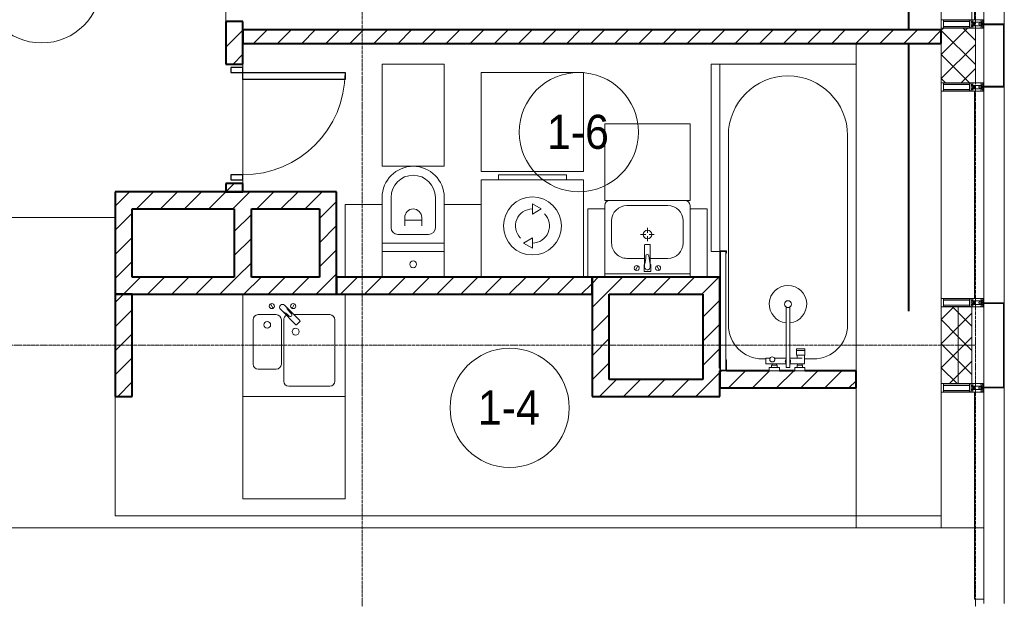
# Model space of a CAD drawing. Header units: millimetres. Extents: x 5617 to 143375, y 7718 to 186221.
# Tile 78 of 106: x 72796 to 78576, y 17310 to 20710. Entities that reach past the tile are written whole.
import ezdxf

# ---------------------------------------------------------------- set-up
doc = ezdxf.new("R2010")
doc.units = ezdxf.units.MM
for name, pattern in [('ADSK_Линия сетки', [25, 20, -2.5, 0, -2.5]), ('Линия сетки', [25, 20, -2.5, 0, -2.5]), ('Штрих_3_1_5_', [4.5, 3, -1.5]), ('Штриховая_ш3 п1_5', [4.5, 3, -1.5])]:
    doc.linetypes.add(name, pattern=pattern)
doc.layers.add('_Разделитель помещений_', color=4, linetype='Штриховая_ш3 п1_5', lineweight=40, true_color=0x00ffff)
for name, color, linetype, lineweight in [('Двери', 7, 'Continuous', 18), ('Импосты витража', 7, 'Continuous', 18), ('Колонны', 7, 'Continuous', 18), ('Марки помещений', 7, 'Continuous', 20), ('Мебель', 7, 'Continuous', 18), ('Оси', 7, 'Continuous', 9), ('Панели витража', 7, 'Continuous', 18), ('Перекрытия', 7, 'Continuous', 18), ('Сантехнические приборы', 7, 'Continuous', 18), ('Стены', 7, 'Continuous', 18), ('Стены разрез', 7, 'Continuous', 40), ('Стены штриховка', 7, 'Continuous', 40), ('Форма', 7, 'Continuous', 18), ('Электрооборудование', 7, 'Continuous', 18), ('Элементы узлов', 7, 'Continuous', 18)]:
    doc.layers.add(name, color=color, linetype=linetype, lineweight=lineweight)
doc.styles.add('Arial_3', font='arial.ttf', dxfattribs={"width": 0.9, "height": 200})
pattern_1 = [(45, (0, 0), (-70.71068, 70.71068), [])]
pattern_2 = [(45, (0, 0), (-70.71068, 70.71068), []), (135, (0, 0), (-70.71068, -70.71068), [])]

# ---------------------------------------------------------------- blocks, each defined once
blk = doc.blocks.new('MR_Ванна - Санузел с ванной_1800x800-V29-МКСС_К4_L08_28_500_')
at = {"layer": 'Сантехнические приборы', "color": 253, "true_color": 0xaaaaaa}
for p, q in [((900, 0), (-900, 0)), ((-900, 0), (-900, -800)), ((-480, -50), (630, -50)), ((830, -250), (830, -303.8)), ((780, -301.9), (770.9, -301.9)), ((770.9, -301.9), (770.9, -348.9)), ((807.5, -301.9), (780, -301.9)), ((780, -301.9), (780, -348.9)), ((780, -348.9), (780, -301.9)), ((807.5, -348.9), (807.5, -301.9)), ((858, -303.8), (807.5, -303.8)), ((807.5, -303.8), (807.5, -346.6)), ((807.5, -346.6), (826.3, -346.6)), ((826.3, -316.7), (826.3, -388.7)), ((858, -316.7), (858, -303.8)), ((858, -388.7), (858, -316.7)), ((866, -316.7), (858, -316.7)), ((858, -316.7), (858, -343.6)), ((858, -343.6), (866, -343.6)), ((880, -314), (866, -314)), ((866, -314), (866, -346)), ((866, -343.6), (866, -316.7)), ((866, -346), (880, -346)), ((900, -300.2), (880, -300.2)), ((880, -300.2), (880, -360)), ((880, -346), (880, -314)), ((900, -360), (900, -300.2)), ((880, -388.7), (524.9, -388.7)), ((770.9, -348.9), (780, -348.9)), ((780, -348.9), (807.5, -348.9)), ((880, -360), (900, -360)), ((880, -411.3), (880, -388.7)), ((524.9, -411.3), (880, -411.3)), ((826.3, -411.3), (826.3, -478.7)), ((858, -529.1), (858, -411.3)), ((880, -450), (880, -509.8)), ((900, -450), (880, -450)), ((900, -509.8), (900, -450)), ((826.3, -505.7), (826.3, -529.1)), ((858, -466.4), (858, -493.3)), ((866, -466.4), (858, -466.4)), ((858, -493.3), (866, -493.3)), ((866, -464), (866, -496)), ((880, -464), (866, -464)), ((866, -493.3), (866, -466.4)), ((866, -496), (880, -496)), ((880, -496), (880, -464)), ((880, -509.8), (900, -509.8)), ((826.3, -529.1), (858, -529.1)), ((830, -529.1), (830, -550)), ((630, -750), (-480, -750)), ((195, -760), (195, -800.1)), ((210, -760), (195, -760)), ((195, -800.1), (210, -800.1)), ((200, -795.1), (200, -765)), ((200, -765), (210, -765)), ((895, -765), (200, -765)), ((200, -765), (200, -795.1)), ((210, -795.1), (200, -795.1)), ((200, -795.1), (895, -795.1)), ((210, -765), (210, -760)), ((210, -800.1), (210, -795.1)), ((210, -800), (350, -800)), ((900, -760), (835, -760)), ((835, -760), (835, -765)), ((835, -765), (895, -765)), ((895, -795.1), (885, -795.1)), ((885, -795.1), (885, -800)), ((885, -800), (900, -800)), ((895, -765), (895, -795.1)), ((895, -795.1), (895, -765)), ((900, -800), (900, -760))]:
    blk.add_line(p, q, dxfattribs=at)
for centre, radius, start, end in [((-480, -400), 350, 90, 270), ((630, -250), 200, 360, 90), ((508.5, -400), 110, 5.91598, 354.08402), ((508.5, -400), 20, 90, 270), ((508.5, -400), 20, 270, 90), ((508.5, -400), 20, 325.4667, 34.5333), ((843.9, -400), 15.5, 47.00933, 132.99067), ((843.9, -400), 15.5, 227.00933, 312.99067), ((832.8, -492.2), 15, 90, 270), ((832.8, -492.2), 15, 244.04828, 115.95172), ((832.8, -492.2), 15, 270, 90), ((630, -550), 200, 270, 360)]:
    blk.add_arc(centre, radius, start, end, dxfattribs=at)
blk = doc.blocks.new('MR_Зона обслуживания - MR_Зона обслуживания-V5-МКСС_К4_L08_28_500_')
at = {"layer": 'Мебель', "lineweight": 9}
for p, q in [((545.1, 0), (-550, 0)), ((-550, 0), (-550, -50)), ((-550, -50), (550, -50)), ((550, -50), (550, -0.1))]:
    blk.add_line(p, q, dxfattribs=at)
blk = doc.blocks.new('MR_Унитаз напольный - Санузел с ванной-2638740-МКСС_К4_L08_28_500_')
at = {"layer": 'Сантехнические приборы', "color": 253, "true_color": 0xaaaaaa}
for p, q in [((-182.5, 0), (-182.5, 267.5)), ((-130, 267.5), (-130, 90)), ((130, 90), (130, 267.5)), ((182.5, 267.5), (182.5, 0)), ((-50, 150), (-50, 100)), ((-50, 135), (50, 135)), ((50, 100), (50, 150)), ((182.5, 0), (-182.5, 0)), ((-182.5, -50), (-182.5, 0)), ((-182.5, 0), (182.5, 0)), ((-90, 50), (90, 50)), ((182.5, 0), (182.5, -50)), ((-182.5, -50), (182.5, -50)), ((-182.5, -200), (-182.5, -50)), ((182.5, -50), (-182.5, -50)), ((182.5, -50), (182.5, -200))]:
    blk.add_line(p, q, dxfattribs=at)
for centre, radius, start, end in [((0, 267.5), 182.5, 0, 180), ((0, 267.5), 130, 360, 180), ((0, 150), 50, 360, 180), ((-90, 90), 40, 180, 270), ((90, 90), 40, 270, 360), ((0, -125), 20, 360, 180), ((0, -125), 20, 180, 360)]:
    blk.add_arc(centre, radius, start, end, dxfattribs=at)
blk = doc.blocks.new('MR_Зона обслуживания - MR_Зона обслуживания-2638741-МКСС_К4_L08_28_500_')
at = {"layer": 'Мебель', "lineweight": 9}
for p, q in [((182.5, 600), (-182.5, 600)), ((-182.5, 600), (-182.5, 0)), ((182.5, 0), (182.5, 600)), ((-182.5, 0), (182.5, 0))]:
    blk.add_line(p, q, dxfattribs=at)
blk = doc.blocks.new('MR_Зона обслуживания - MR_Зона обслуживания-V8-МКСС_К4_L08_28_500_')
at = {"layer": 'Мебель', "lineweight": 9}
blk.add_line((108.75, 425), (-108.75, 425), dxfattribs=at)
blk = doc.blocks.new('MR_Зона обслуживания - MR_Зона обслуживания-V3-МКСС_К4_L08_28_500_')
at = {"layer": 'Мебель', "lineweight": 9}
for p, q in [((108.75, 425), (-108.75, 425)), ((-108.75, 425), (-108.75, 0))]:
    blk.add_line(p, q, dxfattribs=at)
blk = doc.blocks.new('MR_Стиральная машина - Стиральная машина_600-V30-МКСС_К4_L08_28_500_')
at = {"layer": 'Электрооборудование', "color": 253, "true_color": 0xaaaaaa}
for p, q in [((-200, 600), (200, 600)), ((-200, 570), (-200, 600)), ((200, 600), (200, 570)), ((-300, 570), (300, 570)), ((-300, 0), (-300, 570)), ((300, 570), (300, 0)), ((0, 430), (52, 400)), ((0, 370), (0, 430)), ((52, 400), (0, 370)), ((-52, 200), (0, 230)), ((0, 170), (-52, 200)), ((0, 230), (0, 170))]:
    blk.add_line(p, q, dxfattribs=at)
for radius, start, end in [(170, 0, 180), (100, 90, 225), (100, 270, 45), (170, 180, 0)]:
    blk.add_arc((0, 300), radius, start, end, dxfattribs=at)
blk = doc.blocks.new('MR_Зона обслуживания - MR_Зона обслуживания-2638736-МКСС_К4_L08_28_500_')
at = {"layer": 'Мебель', "lineweight": 9}
for p, q in [((300, 580), (-300, 580)), ((-300, 580), (-300, 0)), ((300, 0), (300, 580)), ((-300, 0), (300, 0))]:
    blk.add_line(p, q, dxfattribs=at)
blk = doc.blocks.new('MR_Тумба-Умывальник с зеркалом - Тумба-умывальник_500-2515854-МКСС_К4_L08_28_500_')
at = {"layer": 'Сантехнические приборы', "color": 253, "true_color": 0xaaaaaa}
for p, q in [((-250, -20), (250, -20)), ((-69.7, -39.8), (-55.6, -66.3)), ((20, -33.1), (-20, -33.1)), ((-20, -33.1), (-20, -73.1)), ((20, -73.1), (20, -33.1)), ((69.7, -39.8), (55.6, -66.3)), ((-17, -110), (-120, -110)), ((-20, -73.1), (-17, -73.1)), ((-17, -60), (-17, -73.1)), ((-17, -73.1), (-17, -187.9)), ((17, -73.1), (17, -60)), ((17, -187.9), (17, -73.1)), ((17, -73.1), (20, -73.1)), ((120, -110), (17, -110)), ((-210, -200), (-210, -330)), ((-14, -190.9), (14, -190.9)), ((0, -210), (0, -240)), ((210, -330), (210, -200)), ((-10, -250), (-40, -250)), ((0, -290), (0, -260)), ((40, -250), (10, -250)), ((-250, -400), (-250, -420)), ((250, -420), (250, -400)), ((-120, -420), (120, -420))]:
    blk.add_line(p, q, dxfattribs=at)
for centre, radius, start, end in [((-62.7, -53.1), 15, 360, 180), ((-62.7, -53.1), 15, 180, 360), ((0, -60), 17, 360, 180), ((62.7, -53.1), 15, 360, 180), ((62.7, -53.1), 15, 180, 360), ((-120, -200), 90, 90, 180), ((-217.6, -129.9), 208.5, 1.5946, 15.81769), ((217.6, -129.9), 208.5, 164.18231, 178.4054), ((120, -200), 90, 360, 90), ((0, -124.1), 9.19, 180, 360), ((0, -250), 25, 0, 180), ((-14, -187.9), 3, 180, 270), ((-14, -187.9), 3, 195, 255), ((14, -187.9), 3, 270, 0), ((14, -187.9), 3, 285, 345), ((0, -250), 25, 180, 0), ((-120, -330), 90, 180, 270), ((120, -330), 90, 270, 360), ((-220, -420), 30, 180, 270), ((220, -420), 30, 270, 360)]:
    blk.add_arc(centre, radius, start, end, dxfattribs=at)
blk = doc.blocks.new('MR_Зона обслуживания - MR_Зона обслуживания-2638755-МКСС_К4_L08_28_500_')
at = {"layer": 'Мебель', "lineweight": 9}
for p, q in [((250, 0), (-250, 0)), ((-250, 0), (-250, -450)), ((250, -450), (250, 0)), ((-250, -450), (250, -450))]:
    blk.add_line(p, q, dxfattribs=at)
blk = doc.blocks.new('MR_Зона обслуживания - MR_Зона обслуживания-2638732-МКСС_К4_L08_28_500_')
at = {"layer": 'Мебель', "lineweight": 9}
for p, q in [((-50, 0), (-50, -400)), ((50, -400), (50, 0)), ((-50, -400), (50, -400))]:
    blk.add_line(p, q, dxfattribs=at)
blk = doc.blocks.new('MR_Мойка - Кухонная мойка-V1-МКСС_К4_L08_28_500_')
at = {"layer": 'Сантехнические приборы', "color": 253, "true_color": 0xaaaaaa}
for p, q in [((-300, 50), (-300, -550)), ((-300, 50), (-300, -550)), ((300, -550), (300, 50)), ((-136.7, -6.7), (-122.6, -33.3)), ((-79, -39), (-69.8, -48.2)), ((-69.8, -48.2), (11.4, -129.4)), ((-45.7, -24.2), (-55, -14.9)), ((35.5, -105.4), (-45.7, -24.2)), ((2.7, -6.7), (-11.4, -33.3)), ((-240, -100), (-240, -360)), ((-104, -70), (-210, -70)), ((-74, -360), (-74, -100)), ((-60, -100), (-60, -460)), ((210, -70), (0.1, -70)), ((15.7, -129.4), (35.5, -109.6)), ((240, -460), (240, -100)), ((-210, -390), (-104, -390)), ((-30, -490), (210, -490)), ((-300, -550), (300, -550))]:
    blk.add_line(p, q, dxfattribs=at)
for centre, radius, start, end in [((-129.7, -20), 15, 360, 180), ((-129.7, -20), 15, 180, 360), ((-67, -26.9), 17, 45, 225), ((-171.5, -230.2), 208.5, 46.5946, 60.81769), ((136.3, 77.5), 208.5, 209.18231, 223.4054), ((-4.3, -20), 15, 360, 180), ((-4.3, -20), 15, 180, 360), ((-210, -100), 30, 90, 180), ((-157, -130), 20, 360, 180), ((-104, -100), 30, 360, 90), ((-30, -100), 30, 118.55106, 180), ((-21.7, -72.3), 9.19, 225, 45), ((33.3, -107.5), 3, 315, 45), ((33.3, -107.5), 3, 315, 45), ((210, -100), 30, 360, 90), ((-157, -130), 20, 180, 360), ((10, -170), 20, 360, 180), ((10, -170), 20, 180, 360), ((13.5, -127.3), 3, 225, 315), ((13.5, -127.3), 3, 225, 315), ((-210, -360), 30, 180, 270), ((-104, -360), 30, 270, 360), ((-30, -460), 30, 180, 270), ((210, -460), 30, 270, 360)]:
    blk.add_arc(centre, radius, start, end, dxfattribs=at)
blk = doc.blocks.new('MR_Зона обслуживания - MR_Зона обслуживания-2638748-МКСС_К4_L08_28_500_')
at = {"layer": 'Мебель', "lineweight": 9}
for p, q in [((300, 0), (-300, 0)), ((-300, 0), (-300, -600)), ((300, -600), (300, 0)), ((-300, -600), (300, -600))]:
    blk.add_line(p, q, dxfattribs=at)
blk = doc.blocks.new('A_DOR_Door - Вн_3_Одинарная_700x2100-2908074-МКСС_К4_L08_28_500_')
at = {"layer": 'Двери', "color": 253, "lineweight": 30, "true_color": 0xaaaaaa}
for p, q in [((-300, 50), (-300, 650)), ((-300, 650), (-260, 650)), ((-300, 50), (-300, 650)), ((-260, 650), (-260, 50)), ((-330, 50), (-330, -20)), ((-300, 50), (-330, 50)), ((-260, 50), (-300, 50)), ((-300, -20), (-300, 50)), ((330, 50), (300, 50)), ((300, 50), (300, -20)), ((330, -20), (330, 50)), ((-330, -20), (-300, -20)), ((300, -20), (330, -20))]:
    blk.add_line(p, q, dxfattribs=at)
at = {"layer": 'Двери', "color": 254, "lineweight": 9, "true_color": 0xd4d4d4}
blk.add_arc((-300, 50), 600, 360, 90, dxfattribs=at)
blk = doc.blocks.new('135_SLK_K4_AR_rvt-1-МКСС_К4_L08_28_500_')
at = {"layer": 'Стены разрез', "lineweight": 9, "true_color": 0xaaaaaa}
h = blk.add_hatch(dxfattribs=at)
h.set_pattern_fill('FP_3', color=253, style=0, pattern_type=2)
h.set_pattern_definition(pattern_1)
h.paths.add_polyline_path([(132450, 19700), (132450, 19750), (132350, 19750), (132350, 19700)])
h.paths.add_polyline_path([(132450, 20450), (132450, 20700), (132350, 20700), (132350, 20450)])
h = blk.add_hatch(dxfattribs=at)
h.set_pattern_fill('FP_3', color=253, style=0, pattern_type=2)
h.set_pattern_definition(pattern_1)
h.paths.add_polyline_path([(136550, 20570), (136550, 20650), (132450, 20650), (132450, 20570), (135625.8, 20570)])
h = blk.add_hatch(dxfattribs=at)
h.set_pattern_fill('FP_3', color=253, style=0, pattern_type=2)
h.set_pattern_definition(pattern_1)
h.paths.add_polyline_path([(131700, 19200), (131800, 19200), (131800, 19700), (131700, 19700), (131700, 19367.8)])
h = blk.add_hatch(dxfattribs=at)
h.set_pattern_fill('FP_3', color=253, style=0, pattern_type=2)
h.set_pattern_definition(pattern_1)
h.paths.add_polyline_path([(132400, 19600), (132400, 19700), (131800, 19700), (131800, 19600)])
h = blk.add_hatch(dxfattribs=at)
h.set_pattern_fill('FP_3', color=253, style=0, pattern_type=2)
h.set_pattern_definition(pattern_1)
h.paths.add_polyline_path([(132457.8, 19200), (132500, 19200), (132500, 19700), (132400, 19700), (132400, 19200)])
h = blk.add_hatch(dxfattribs=at)
h.set_pattern_fill('FP_3', color=253, style=0, pattern_type=2)
h.set_pattern_definition(pattern_1)
h.paths.add_polyline_path([(132900, 19600), (132900, 19700), (132500, 19700), (132500, 19600)])
h = blk.add_hatch(dxfattribs=at)
h.set_pattern_fill('FP_3', color=253, style=0, pattern_type=2)
h.set_pattern_definition(pattern_1)
h.paths.add_polyline_path([(132900, 19100), (133000, 19100), (133000, 19700), (132900, 19700), (132900, 19200)])
h = blk.add_hatch(dxfattribs=at)
h.set_pattern_fill('FP_3', color=253, style=0, pattern_type=2)
h.set_pattern_definition(pattern_1)
h.paths.add_polyline_path([(132853.8, 19100), (132900, 19100), (132900, 19200), (131700, 19200), (131700, 19100), (132457.8, 19100)])
h = blk.add_hatch(dxfattribs=at)
h.set_pattern_fill('FP_3', color=253, style=0, pattern_type=2)
h.set_pattern_definition(pattern_1)
h.paths.add_polyline_path([(134500, 19100), (134500, 19200), (133000, 19200), (133000, 19100), (134437.8, 19100)])
h = blk.add_hatch(dxfattribs=at)
h.set_pattern_fill('FP_3', color=253, style=0, pattern_type=2)
h.set_pattern_definition(pattern_1)
h.paths.add_polyline_path([(134600, 19100), (135150, 19100), (135150, 19200), (134500, 19200), (134500, 19100)])
h = blk.add_hatch(dxfattribs=at)
h.set_pattern_fill('FP_3', color=253, style=0, pattern_type=2)
h.set_pattern_definition(pattern_1)
h.paths.add_polyline_path([(135150, 18500), (135250, 18500), (135250, 19200), (135150, 19200), (135150, 18600)])
h = blk.add_hatch(dxfattribs=at)
h.set_pattern_fill('FP_3', color=253, style=0, pattern_type=2)
h.set_pattern_definition(pattern_1)
h.paths.add_polyline_path([(131800, 18500), (131800, 19100), (131700, 19100), (131700, 18500)])
h = blk.add_hatch(dxfattribs=at)
h.set_pattern_fill('FP_3', color=253, style=0, pattern_type=2)
h.set_pattern_definition(pattern_1)
h.paths.add_polyline_path([(134600, 18600), (134600, 19100), (134500, 19100), (134500, 18600)])
h = blk.add_hatch(dxfattribs=at)
h.set_pattern_fill('FP_3', color=253, style=0, pattern_type=2)
h.set_pattern_definition(pattern_1)
h.paths.add_polyline_path([(136050, 18550), (136050, 18650), (135250, 18650), (135250, 18550), (136021.8, 18550)])
h = blk.add_hatch(dxfattribs=at)
h.set_pattern_fill('FP_3', color=253, style=0, pattern_type=2)
h.set_pattern_definition(pattern_1)
h.paths.add_polyline_path([(135150, 18500), (135150, 18600), (134500, 18600), (134500, 18500), (134833.8, 18500)])
at = {"layer": '_Разделитель помещений_', "color": 131, "linetype": 'Штрих_3_1_5_', "true_color": 0xaaffff}
for p, q in [((136360, 20650), (136360, 20850)), ((136360, 19000), (136360, 20570))]:
    blk.add_line(p, q, dxfattribs=at)
at = {"layer": 'Перекрытия', "color": 253, "true_color": 0xaaaaaa}
for p, q in [((132350, 20700), (132350, 22150)), ((136050, 18650), (136050, 20570)), ((132450, 20430), (132450, 20450)), ((132450, 20450), (132450, 20430)), ((132450, 19800), (132450, 20360)), ((132450, 20360), (132450, 19800)), ((132450, 19750), (132450, 19770)), ((132450, 19770), (132450, 19750)), ((131699.6, 18500), (131699.6, 19700)), ((136050, 17730), (136050, 18550))]:
    blk.add_line(p, q, dxfattribs=at)
at = {"layer": 'Стены', "color": 253, "true_color": 0xaaaaaa}
for p, q in [((129800, 19550.4), (131700, 19550.4)), ((131700, 19549.6), (129800, 19549.6)), ((131699.6, 17800.4), (131699.6, 18500)), ((131700.4, 18500), (131700.4, 17800.4)), ((131699.6, 17800.4), (131699.6, 17799.6)), ((136550, 17799.6), (131699.6, 17799.6)), ((131700.4, 17800.4), (136550, 17800.4)), ((136550, 17800.4), (136050, 17800.4)), ((136050, 17799.6), (136550, 17799.6)), ((136550, 17799.6), (136550, 17800.4))]:
    blk.add_line(p, q, dxfattribs=at)
at = {"layer": 'Стены разрез', "color": 253, "true_color": 0xaaaaaa}
for p, q in [((132350, 20700), (132350, 20450)), ((132450, 20700), (132350, 20700)), ((132450, 20450), (132450, 20700)), ((136550, 20650), (132450, 20650)), ((132450, 20650), (132450, 20570)), ((136550, 20570), (136550, 20650)), ((132450, 20570), (136550, 20570)), ((132350, 20450), (132450, 20450)), ((132350, 19750), (132350, 19700)), ((132450, 19750), (132350, 19750)), ((132450, 19700), (132450, 19750)), ((131700, 19700), (131700, 19200)), ((131800, 19700), (131700, 19700)), ((132400, 19700), (131800, 19700)), ((132350, 19700), (132450, 19700)), ((132500, 19700), (132400, 19700)), ((132900, 19700), (132500, 19700)), ((133000, 19700), (132900, 19700)), ((133000, 19100), (133000, 19700)), ((131800, 19200), (131800, 19600)), ((131800, 19600), (132400, 19600)), ((132400, 19600), (132400, 19200)), ((132500, 19600), (132900, 19600)), ((132500, 19200), (132500, 19600)), ((132900, 19600), (132900, 19200)), ((131700, 19200), (131700, 19100)), ((132400, 19200), (131800, 19200)), ((132900, 19200), (132500, 19200)), ((134500, 19200), (133000, 19200)), ((133000, 19200), (133000, 19100)), ((135150, 19200), (134500, 19200)), ((134500, 19200), (134500, 19100)), ((134500, 19100), (134500, 19200)), ((135250, 19200), (135150, 19200)), ((135250, 18665), (135250, 19200)), ((131700, 19100), (132900, 19100)), ((131700, 19100), (131700, 18500)), ((131800, 19100), (131700, 19100)), ((131800, 18500), (131800, 19100)), ((132900, 19100), (133000, 19100)), ((133000, 19100), (134500, 19100)), ((134500, 19100), (134500, 18600)), ((134600, 19100), (135150, 19100)), ((134600, 18600), (134600, 19100)), ((135150, 19100), (135150, 18600)), ((135250, 18650), (135250, 18550)), ((135250, 18500), (135250, 18650)), ((135540.2, 18650), (135290, 18650)), ((135690, 18650), (135600, 18650)), ((136050, 18650), (135749.8, 18650)), ((136050, 18550), (136050, 18650)), ((134500, 18600), (134500, 18500)), ((135150, 18600), (134600, 18600)), ((131700, 18500), (131800, 18500)), ((134500, 18500), (135150, 18500)), ((135150, 18500), (135250, 18500)), ((135250, 18550), (136050, 18550))]:
    blk.add_line(p, q, dxfattribs=at)
at = {"layer": 'Двери', "color": 253, "lineweight": 18, "true_color": 0xaaaaaa, "rotation": 270}
blk.add_blockref('A_DOR_Door - Вн_3_Одинарная_700x2100-2908074-МКСС_К4_L08_28_500_', (132400, 20100), dxfattribs=at)
at = {"layer": 'Мебель', "color": 253, "lineweight": 18, "true_color": 0xaaaaaa}
for name, p in [('MR_Зона обслуживания - MR_Зона обслуживания-2638741-МКСС_К4_L08_28_500_', (133450, 19850)), ('MR_Зона обслуживания - MR_Зона обслуживания-2638736-МКСС_К4_L08_28_500_', (134150, 19820)), ('MR_Зона обслуживания - MR_Зона обслуживания-V3-МКСС_К4_L08_28_500_', (133158.8, 19200)), ('MR_Зона обслуживания - MR_Зона обслуживания-V8-МКСС_К4_L08_28_500_', (133741.3, 19200)), ('MR_Зона обслуживания - MR_Зона обслуживания-2638748-МКСС_К4_L08_28_500_', (132750, 18500))]:
    blk.add_blockref(name, p, dxfattribs=at)
for name, p, rotation in [('MR_Зона обслуживания - MR_Зона обслуживания-V5-МКСС_К4_L08_28_500_', (135250, 19900), 270), ('MR_Зона обслуживания - MR_Зона обслуживания-2638755-МКСС_К4_L08_28_500_', (134825, 19650), 180), ('MR_Зона обслуживания - MR_Зона обслуживания-2638732-МКСС_К4_L08_28_500_', (134525, 19200), 180), ('MR_Зона обслуживания - MR_Зона обслуживания-2638732-МКСС_К4_L08_28_500_', (135125, 19200), 180)]:
    blk.add_blockref(name, p, dxfattribs=dict(at, rotation=rotation))
at = {"layer": 'Сантехнические приборы', "color": 253, "lineweight": 18, "true_color": 0xaaaaaa}
for name, p, rotation in [('MR_Ванна - Санузел с ванной_1800x800-V29-МКСС_К4_L08_28_500_', (136050, 19550), 270), ('MR_Тумба-Умывальник с зеркалом - Тумба-умывальник_500-2515854-МКСС_К4_L08_28_500_', (134825, 19200), 180)]:
    blk.add_blockref(name, p, dxfattribs=dict(at, rotation=rotation))
for name, p in [('MR_Унитаз напольный - Санузел с ванной-2638740-МКСС_К4_L08_28_500_', (133450, 19400)), ('MR_Мойка - Кухонная мойка-V1-МКСС_К4_L08_28_500_', (132750, 19050))]:
    blk.add_blockref(name, p, dxfattribs=at)
at = {"layer": 'Электрооборудование', "color": 253, "lineweight": 18, "true_color": 0xaaaaaa}
blk.add_blockref('MR_Стиральная машина - Стиральная машина_600-V30-МКСС_К4_L08_28_500_', (134150, 19200), dxfattribs=at)
blk = doc.blocks.new('A_OGR_PAN_Отлив - A_OGR_PAN_Отлив-6070778-МКСС_К4_L08_28_500_')
at = {"layer": 'Колонны', "color": 253, "lineweight": 5, "true_color": 0xaaaaaa}
blk.add_line((632.5, 120), (-632.5, 120), dxfattribs=at)
blk = doc.blocks.new('A_SLK_PAN_Type1 - Прямой тип панели-6537237-МКСС_К4_L08_28_500_')
at = {"layer": 'Колонны', "lineweight": 5}
for p, q in [((-250, 120), (250, 120)), ((-250, 0), (-250, 120)), ((250, 120), (250, 0)), ((-245, 115), (-245, 0)), ((245, 115), (-245, 115)), ((245, 0), (245, 115)), ((-245, 0), (-250, 0)), ((250, 0), (245, 0))]:
    blk.add_line(p, q, dxfattribs=at)
blk = doc.blocks.new('A_SLK_PAN_Type1 - Прямой тип панели-6537238-МКСС_К4_L08_28_500_')
at = {"layer": 'Колонны', "lineweight": 5}
for p, q in [((-185, 120), (185, 120)), ((-185, 0), (-185, 120)), ((185, 120), (185, 0)), ((-180, 115), (-180, 0)), ((180, 115), (-180, 115)), ((180, 0), (180, 115)), ((-180, 0), (-185, 0)), ((185, 0), (180, 0))]:
    blk.add_line(p, q, dxfattribs=at)
blk = doc.blocks.new('System Panel - A_PAN_Glass-5804312-МКСС_К4_L08_28_500_')
at = {"layer": 'Панели витража', "color": 253, "lineweight": 5, "true_color": 0xaaaaaa}
for p, q in [((607.5, 0), (-607.5, 0)), ((-607.5, 0), (-607.5, -55)), ((607.5, -55), (607.5, 0)), ((-607.5, -55), (607.5, -55))]:
    blk.add_line(p, q, dxfattribs=at)
blk = doc.blocks.new('Rectangular Mullion - R_StandardFrame_50Wx250H-5803978-МКСС_К4_L08_28_500_')
at = {"layer": 'Импосты витража', "color": 253, "lineweight": 5, "true_color": 0xaaaaaa}
blk.add_line((136550, 17730), (136550, 18525), dxfattribs=at)
blk = doc.blocks.new('Rectangular Mullion - 50Wx250H-2623690-МКСС_К4_L08_28_500_')
at = {"layer": 'Элементы узлов', "color": 253, "lineweight": 5, "true_color": 0xaaaaaa}
for p, q in [((-25, 65.2), (-25, 250)), ((-25, 250), (0, 250)), ((-23, 237.3), (0, 237.3)), ((-23, 237.3), (-23, 73.6)), ((-14.9, 84), (-14.9, 237.3)), ((25, 250), (0, 250)), ((23, 237.3), (0, 237.3)), ((14.9, 84), (14.9, 237.3)), ((23, 237.3), (23, 73.6)), ((25, 65.2), (25, 250)), ((-14, 65.2), (-25, 65.2)), ((0, 84), (-23, 84)), ((-0.5, 73.6), (-23, 73.6)), ((-14, 71.3), (-14, 65.2)), ((-10, 71.3), (-14, 71.3)), ((-10, 53), (-10, 71.3)), ((-7, 65.2), (-5.9, 67.3)), ((-7, 65.2), (-7, 54.7)), ((-4.1, 67.3), (-5.9, 67.3)), ((-4.1, 67.3), (-2.9, 65.1)), ((-2.9, 65.1), (-2.9, 54.6)), ((0, 84), (23, 84)), ((0.5, 73.6), (23, 73.6)), ((4.1, 67.3), (2.9, 65.1)), ((2.9, 65.1), (2.9, 54.6)), ((4.1, 67.3), (5.9, 67.3)), ((7, 65.2), (5.9, 67.3)), ((7, 65.2), (7, 54.7)), ((10, 71.3), (14, 71.3)), ((10, 53), (10, 71.3)), ((14, 71.3), (14, 65.2)), ((14, 65.2), (25, 65.2)), ((-23.8, 14.6), (-25, 14.2)), ((-25, 0), (-25, 14.2)), ((-22.3, 17), (-23.8, 17)), ((-23.8, 17), (-23.8, 14.6)), ((-22.5, 10.6), (-23.8, 14.6)), ((-22.5, 10.6), (-23.7, 9.9)), ((-23.7, 1.3), (-23.7, 9.9)), ((-23.7, 1.3), (-11.8, 1.3)), ((-23.2, 10.2), (-22.5, 8)), ((-22.5, 8), (-22.5, 4.5)), ((-21.3, 4.5), (-22.5, 4.5)), ((-22.3, 17), (-22.3, 16)), ((-22.3, 16), (-21.3, 16)), ((-19, 17.6), (-21.3, 16)), ((-21.3, 4.5), (-21.3, 6.5)), ((-21.3, 6.5), (-14.2, 6.5)), ((-18.4, 16.6), (-19, 17.6)), ((-7.4, 16.6), (-18.4, 16.6)), ((-14.2, 6.5), (-14.2, 4.5)), ((-13.2, 4.5), (-14.2, 4.5)), ((-13.2, 4.5), (-12.2, 7.2)), ((-12.7, 7.6), (-11.3, 11.4)), ((-12.7, 7.6), (-11.8, 6.9)), ((-12.2, 9), (-12.2, 14.8)), ((-12.2, 14.8), (0, 14.8)), ((-11.8, 1.3), (-11.8, 6.9)), ((-10.5, 11.2), (-11.3, 11.4)), ((-10.5, 1.5), (-10.5, 11.2)), ((-4.8, 1.5), (-10.5, 1.5)), ((-8.7, 53), (-10, 53)), ((-10, 53), (-10, 17)), ((-10, 17), (-7.5, 17)), ((-8.7, 53), (-7, 54.7)), ((-8.5, 23), (-1.5, 30)), ((-8.5, 18.5), (-8.5, 23)), ((-7.5, 18.5), (-8.5, 18.5)), ((-7.5, 17), (-7.5, 18.5)), ((-7.4, 18), (-7.4, 16.6)), ((-2.6, 18), (-7.4, 18)), ((0, 8), (-4.8, 8)), ((-4.8, 1.5), (-4.8, 8)), ((-1.3, 53), (-2.9, 54.6)), ((-2.6, 18), (-2.6, 16.8)), ((-2.6, 16.8), (0, 16.8)), ((-1.5, 30), (0, 30)), ((0, 53), (-1.3, 53)), ((0, 53), (1.3, 53)), ((1.5, 30), (0, 30)), ((2.6, 16.8), (0, 16.8)), ((0, 14.8), (0, 16.8)), ((0, 14.8), (0, 16.8)), ((12.2, 14.8), (0, 14.8)), ((0, 0), (0, 8)), ((0, 8), (4.8, 8)), ((0, 0), (0, 8)), ((1.3, 53), (2.9, 54.6)), ((8.5, 23), (1.5, 30)), ((2.6, 18), (2.6, 16.8)), ((2.6, 18), (7.4, 18)), ((4.8, 1.5), (4.8, 8)), ((4.8, 1.5), (10.5, 1.5)), ((8.7, 53), (7, 54.7)), ((7.4, 18), (7.4, 16.6)), ((7.4, 16.6), (18.4, 16.6)), ((7.5, 18.5), (8.5, 18.5)), ((7.5, 17), (7.5, 18.5)), ((10, 17), (7.5, 17)), ((8.5, 18.5), (8.5, 23)), ((8.7, 53), (10, 53)), ((10, 53), (10, 17)), ((10.5, 11.2), (11.3, 11.4)), ((10.5, 1.5), (10.5, 11.2)), ((12.7, 7.6), (11.3, 11.4)), ((12.7, 7.6), (11.8, 6.9)), ((11.8, 1.3), (11.8, 6.9)), ((23.7, 1.3), (11.8, 1.3)), ((12.2, 9), (12.2, 14.8)), ((13.2, 4.5), (12.2, 7.2)), ((13.2, 4.5), (14.2, 4.5)), ((21.3, 6.5), (14.2, 6.5)), ((14.2, 6.5), (14.2, 4.5)), ((18.4, 16.6), (19, 17.6)), ((19, 17.6), (21.3, 16)), ((22.3, 16), (21.3, 16)), ((21.3, 4.5), (21.3, 6.5)), ((21.3, 4.5), (22.5, 4.5)), ((22.3, 17), (22.3, 16)), ((22.3, 17), (23.8, 17)), ((22.5, 10.6), (23.8, 14.6)), ((22.5, 10.6), (23.7, 9.9)), ((23.2, 10.2), (22.5, 8)), ((22.5, 8), (22.5, 4.5)), ((23.7, 1.3), (23.7, 9.9)), ((23.8, 17), (23.8, 14.6)), ((23.8, 14.6), (25, 14.2)), ((25, 0), (25, 14.2)), ((-25, 0), (0, 0)), ((25, 0), (0, 0))]:
    blk.add_line(p, q, dxfattribs=at)
for centre, start, end in [((-0.5, 73.1), 360, 90), ((0.5, 73.1), 90, 180)]:
    blk.add_arc(centre, 0.5, start, end, dxfattribs=at)
blk = doc.blocks.new('Rectangular Mullion - R_StandardFrame_50Wx250H-5802904-МКСС_К4_L08_28_500_')
at = {"layer": 'Импосты витража', "color": 253, "lineweight": 5, "true_color": 0xaaaaaa}
for p, q in [((-25, 0), (-25, 250)), ((-25, 250), (25, 250)), ((25, 250), (25, 0)), ((-5, 0), (-25, 0)), ((25, 0), (0, 0))]:
    blk.add_line(p, q, dxfattribs=at)
blk = doc.blocks.new('Rectangular Mullion - R_StandardFrame_50Wx250H-4879929-МКСС_К4_L08_28_500_')
at = {"layer": 'Импосты витража', "color": 253, "lineweight": 5, "true_color": 0xaaaaaa}
blk.add_line((136800, 18575), (136800, 19025), dxfattribs=at)
blk = doc.blocks.new('Rectangular Mullion - R_StandardFrame_50Wx250H-V73-МКСС_К4_L08_28_500_')
at = {"layer": 'Импосты витража', "color": 253, "lineweight": 5, "true_color": 0xaaaaaa}
for p, q in [((-25, 0), (-25, 250)), ((-25, 250), (25, 250)), ((25, 250), (25, 0)), ((0, 0), (-25, 0)), ((25, 0), (5, 0))]:
    blk.add_line(p, q, dxfattribs=at)
blk = doc.blocks.new('Rectangular Mullion - R_StandardFrame_50Wx250H-5804033-МКСС_К4_L08_28_500_')
at = {"layer": 'Импосты витража', "color": 253, "lineweight": 5, "true_color": 0xaaaaaa}
blk.add_line((136800, 20340), (136800, 20660), dxfattribs=at)
blk = doc.blocks.new('Rectangular Mullion - R_StandardFrame_50Wx250H-V76-МКСС_К4_L08_28_500_')
at = {"layer": 'Импосты витража', "color": 253, "lineweight": 5, "true_color": 0xaaaaaa}
blk.add_line((136550, 19075), (136550, 20290), dxfattribs=at)
blk = doc.blocks.new('135_SLK_K4_AR_FCD_rvt-1-МКСС_К4_L08_28_500_')
at = {"layer": 'Стены разрез', "lineweight": 5, "true_color": 0xaaaaaa}
h = blk.add_hatch(dxfattribs=at)
h.set_pattern_fill('FP_4', color=253, style=0, pattern_type=2)
h.set_pattern_definition(pattern_2)
h.paths.add_polyline_path([(136750, 20340), (136750, 20660), (136550, 20660), (136550, 20340)])
h = blk.add_hatch(dxfattribs=at)
h.set_pattern_fill('FP_4', color=253, style=0, pattern_type=2)
h.set_pattern_definition(pattern_2)
h.paths.add_polyline_path([(136650, 18575), (136650, 19025), (136550, 19025), (136550, 18575)])
h = blk.add_hatch(dxfattribs=at)
h.set_pattern_fill('FP_4', color=253, style=0, pattern_type=2)
h.set_pattern_definition(pattern_2)
h.paths.add_polyline_path([(136730, 18575), (136730, 19025), (136650, 19025), (136650, 18575)])
at = {"layer": 'Стены разрез', "color": 253, "lineweight": 9, "true_color": 0xaaaaaa}
for p, q in [((136550, 21925), (136550, 20710)), ((136800, 20710), (136800, 21925)), ((136550, 20710), (136800, 20710)), ((136550, 20660), (136550, 20340)), ((136750, 20660), (136550, 20660)), ((136750, 20340), (136750, 20660)), ((136550, 20340), (136750, 20340)), ((136550, 19025), (136550, 18575)), ((136730, 19025), (136550, 19025)), ((136730, 18575), (136730, 19025)), ((136550, 18575), (136730, 18575))]:
    blk.add_line(p, q, dxfattribs=at)
at = {"layer": 'Стены штриховка', "color": 253, "lineweight": 9, "true_color": 0xaaaaaa}
for p, q in [((136730, 20710), (136730, 21925)), ((136745, 20710), (136745, 21925)), ((136650, 18575), (136650, 19025))]:
    blk.add_line(p, q, dxfattribs=at)
at = {"layer": 'Форма', "color": 253, "lineweight": 9, "true_color": 0xaaaaaa}
for p, q in [((136800, 17730), (90270.9, 17730)), ((136800, 17285), (136800, 17730))]:
    blk.add_line(p, q, dxfattribs=at)
at = {"layer": 'Импосты витража', "color": 253, "lineweight": 5, "true_color": 0xaaaaaa, "extrusion": (0, 0, -1), "rotation": 270}
for name, p in [('Rectangular Mullion - 50Wx250H-2623690-МКСС_К4_L08_28_500_', (-136800, 20685)), ('Rectangular Mullion - R_StandardFrame_50Wx250H-V73-МКСС_К4_L08_28_500_', (-136800, 20685)), ('Rectangular Mullion - 50Wx250H-2623690-МКСС_К4_L08_28_500_', (-136800, 20315)), ('Rectangular Mullion - R_StandardFrame_50Wx250H-5802904-МКСС_К4_L08_28_500_', (-136800, 20315)), ('Rectangular Mullion - 50Wx250H-2623690-МКСС_К4_L08_28_500_', (-136800, 19050)), ('Rectangular Mullion - R_StandardFrame_50Wx250H-V73-МКСС_К4_L08_28_500_', (-136800, 19050)), ('Rectangular Mullion - 50Wx250H-2623690-МКСС_К4_L08_28_500_', (-136800, 18550)), ('Rectangular Mullion - R_StandardFrame_50Wx250H-5802904-МКСС_К4_L08_28_500_', (-136800, 18550))]:
    blk.add_blockref(name, p, dxfattribs=at)
at = {"layer": 'Импосты витража', "color": 253, "lineweight": 5, "true_color": 0xaaaaaa}
for name in ['Rectangular Mullion - R_StandardFrame_50Wx250H-5804033-МКСС_К4_L08_28_500_', 'Rectangular Mullion - R_StandardFrame_50Wx250H-V76-МКСС_К4_L08_28_500_', 'Rectangular Mullion - R_StandardFrame_50Wx250H-4879929-МКСС_К4_L08_28_500_', 'Rectangular Mullion - R_StandardFrame_50Wx250H-5803978-МКСС_К4_L08_28_500_']:
    blk.add_blockref(name, (0, 0), dxfattribs=at)
at = {"layer": 'Колонны', "color": 253, "lineweight": 5, "true_color": 0xaaaaaa}
for name, p, rotation in [('A_OGR_PAN_Отлив - A_OGR_PAN_Отлив-6070778-МКСС_К4_L08_28_500_', (136800, 21317.5), 269.9999999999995), ('A_SLK_PAN_Type1 - Прямой тип панели-6537238-МКСС_К4_L08_28_500_', (136800, 20500), 269.9999999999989), ('A_OGR_PAN_Отлив - A_OGR_PAN_Отлив-6070778-МКСС_К4_L08_28_500_', (136800, 19682.5), 269.9999999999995), ('A_SLK_PAN_Type1 - Прямой тип панели-6537237-МКСС_К4_L08_28_500_', (136800, 18800), 269.9999999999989), ('A_OGR_PAN_Отлив - A_OGR_PAN_Отлив-6070778-МКСС_К4_L08_28_500_', (136800, 17917.5), 269.9999999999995)]:
    blk.add_blockref(name, p, dxfattribs=dict(at, rotation=rotation))
at = {"layer": 'Панели витража', "color": 253, "lineweight": 5, "true_color": 0xaaaaaa, "rotation": 270}
for p in [(136800, 19682.5), (136800, 17917.5)]:
    blk.add_blockref('System Panel - A_PAN_Glass-5804312-МКСС_К4_L08_28_500_', p, dxfattribs=at)
blk = doc.blocks.new('050_Марка_Помещение - Номер-620969-МКСС_К4_L08_28_500_')
at = {"layer": 'Марки помещений'}
blk.add_circle((0, 0), 3.5, dxfattribs=at)

msp = doc.modelspace()

# ---------------------------------------------------------------- linework, layer by layer
at = {"layer": 'Оси', "linetype": 'Линия сетки'}
for p, q in [((74806.2, 12025.7), (74806.2, 33150)), ((78406.2, 12025.7), (78406.2, 33150))]:
    msp.add_line(p, q, dxfattribs=at)
at = {"layer": 'Оси', "linetype": 'ADSK_Линия сетки'}
msp.add_line((78406.2, 18800), (26144.7, 18800), dxfattribs=at)

# ---------------------------------------------------------------- block references
at = {"lineweight": 5}
for name in ['135_SLK_K4_AR_FCD_rvt-1-МКСС_К4_L08_28_500_', '135_SLK_K4_AR_rvt-1-МКСС_К4_L08_28_500_']:
    msp.add_blockref(name, (-58343.8, 0), dxfattribs=at)
at = {"layer": 'Марки помещений', "xscale": 99.99999999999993, "yscale": 99.99999999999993, "zscale": 99.99999999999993}
for p in [(72925.2, 20924), (76078.3, 20050.5), (75672.6, 18433.3)]:
    msp.add_blockref('050_Марка_Помещение - Номер-620969-МКСС_К4_L08_28_500_', p, dxfattribs=at)

# ---------------------------------------------------------------- texts
at = {"layer": 'Марки помещений', "lineweight": 9, "char_height": 200, "width": 447.342, "attachment_point": 1, "style": 'Arial_3'}
for s, insert in [('1-6', (75891.7, 20152.3)), ('1-4', (75486, 18535))]:
    msp.add_mtext(s, dxfattribs=dict(at, insert=insert))

doc.saveas('drawing.dxf')
